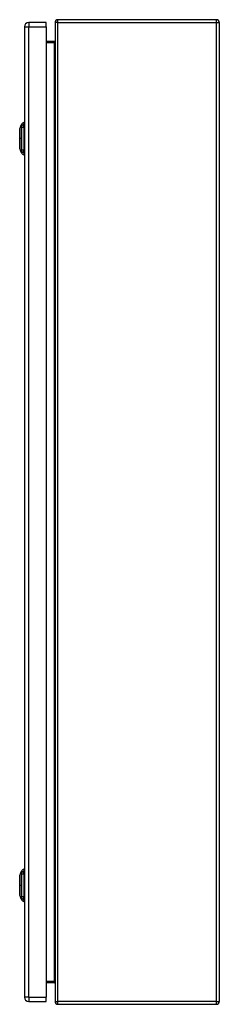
# Model space of a CAD drawing. Header units: inches. Extents: x 15 to 190, y 16 to 109.
# Tile 5 of 6: x 124 to 131, y 45 to 81. Entities that reach past the tile are written whole.
import ezdxf

# ---------------------------------------------------------------- set-up
doc = ezdxf.new("R2010")
doc.units = ezdxf.units.IN
doc.header["$MEASUREMENT"] = 0
doc.layers.add('Visible Edges(ANSI)', color=7, linetype='Continuous', lineweight=25)
doc.layers.add('Visible Tangent Edges(ANSI)', color=7, linetype='Continuous', lineweight=25)

msp = doc.modelspace()

# ---------------------------------------------------------------- linework, layer by layer
at = {"layer": 'Visible Edges(ANSI)'}
for p, q in [((131.148, 81.008), (125.346, 81.008)), ((124.127, 80.749), (124.127, 45.268)), ((124.927, 80.91), (124.288, 80.91)), ((124.927, 80.749), (124.927, 80.91)), ((124.927, 80.749), (124.927, 45.268)), ((125.247, 80.909), (125.247, 45.107)), ((131.247, 80.909), (131.247, 45.107)), ((125.216, 80.21), (124.927, 80.21)), ((123.957, 77.017), (124.019, 77.176)), ((124.112, 77.25), (124.112, 77.182)), ((124.112, 77.071), (124.112, 77.182)), ((124.112, 77.071), (124.112, 76.248)), ((124.019, 76.143), (123.957, 76.303)), ((124.112, 76.137), (124.112, 76.248)), ((124.112, 76.137), (124.112, 76.069)), ((123.957, 49.714), (124.019, 49.873)), ((124.112, 49.947), (124.112, 49.879)), ((124.112, 49.768), (124.112, 49.879)), ((124.112, 49.768), (124.112, 48.945)), ((124.019, 48.84), (123.957, 49)), ((124.112, 48.834), (124.112, 48.945)), ((124.112, 48.834), (124.112, 48.766)), ((124.927, 45.806), (125.216, 45.806)), ((124.288, 45.107), (124.927, 45.107)), ((124.927, 45.107), (124.927, 45.268)), ((125.346, 45.008), (131.148, 45.008))]:
    msp.add_line(p, q, dxfattribs=at)
at = {"layer": 'Visible Edges(ANSI)', "flags": 128}
for points in [[(125.247, 80.241), (125.247, 80.239), (125.247, 80.238), (125.247, 80.236), (125.246, 80.234), (125.246, 80.232), (125.245, 80.231), (125.245, 80.229), (125.244, 80.227), (125.243, 80.226), (125.242, 80.224), (125.241, 80.223), (125.24, 80.221), (125.238, 80.22), (125.237, 80.218), (125.235, 80.217), (125.234, 80.216), (125.232, 80.214), (125.23, 80.213), (125.228, 80.212), (125.226, 80.212), (125.223, 80.211), (125.221, 80.21), (125.218, 80.21), (125.216, 80.21)], [(123.957, 77.015), (123.957, 77.014), (123.957, 77.013), (123.957, 77.011), (123.957, 77.008), (123.957, 77.004), (123.957, 77), (123.957, 76.994), (123.957, 76.988), (123.957, 76.981), (123.957, 76.973), (123.957, 76.964), (123.957, 76.955), (123.957, 76.945), (123.957, 76.934), (123.957, 76.923), (123.957, 76.911), (123.957, 76.898), (123.957, 76.885), (123.957, 76.872), (123.957, 76.857), (123.957, 76.843), (123.957, 76.827), (123.957, 76.812), (123.957, 76.796), (123.957, 76.78), (123.957, 76.763), (123.957, 76.746), (123.957, 76.729), (123.957, 76.712), (123.957, 76.695), (123.957, 76.677), (123.957, 76.66), (123.957, 76.643), (123.957, 76.625), (123.957, 76.608), (123.957, 76.591), (123.957, 76.574), (123.957, 76.557), (123.957, 76.54), (123.957, 76.524), (123.957, 76.508), (123.957, 76.492), (123.957, 76.477), (123.957, 76.462), (123.957, 76.448), (123.957, 76.434), (123.957, 76.421), (123.957, 76.408), (123.957, 76.396), (123.957, 76.385), (123.957, 76.374), (123.957, 76.364), (123.957, 76.355), (123.957, 76.347), (123.957, 76.339), (123.957, 76.332), (123.957, 76.325), (123.957, 76.32), (123.957, 76.315), (123.957, 76.311), (123.957, 76.308), (123.957, 76.306), (123.957, 76.305), (123.957, 76.305)], [(123.957, 49.712), (123.957, 49.711), (123.957, 49.71), (123.957, 49.708), (123.957, 49.705), (123.957, 49.701), (123.957, 49.697), (123.957, 49.691), (123.957, 49.685), (123.957, 49.678), (123.957, 49.67), (123.957, 49.661), (123.957, 49.652), (123.957, 49.642), (123.957, 49.631), (123.957, 49.62), (123.957, 49.608), (123.957, 49.595), (123.957, 49.582), (123.957, 49.569), (123.957, 49.554), (123.957, 49.54), (123.957, 49.524), (123.957, 49.509), (123.957, 49.493), (123.957, 49.477), (123.957, 49.46), (123.957, 49.443), (123.957, 49.426), (123.957, 49.409), (123.957, 49.392), (123.957, 49.374), (123.957, 49.357), (123.957, 49.34), (123.957, 49.322), (123.957, 49.305), (123.957, 49.288), (123.957, 49.271), (123.957, 49.254), (123.957, 49.237), (123.957, 49.221), (123.957, 49.205), (123.957, 49.189), (123.957, 49.174), (123.957, 49.159), (123.957, 49.145), (123.957, 49.131), (123.957, 49.118), (123.957, 49.105), (123.957, 49.093), (123.957, 49.082), (123.957, 49.071), (123.957, 49.061), (123.957, 49.052), (123.957, 49.044), (123.957, 49.036), (123.957, 49.029), (123.957, 49.022), (123.957, 49.017), (123.957, 49.012), (123.957, 49.008), (123.957, 49.005), (123.957, 49.003), (123.957, 49.002), (123.957, 49.002)], [(125.216, 45.806), (125.218, 45.806), (125.221, 45.806), (125.223, 45.806), (125.226, 45.805), (125.228, 45.804), (125.23, 45.803), (125.232, 45.802), (125.234, 45.801), (125.235, 45.8), (125.237, 45.798), (125.238, 45.797), (125.24, 45.795), (125.241, 45.794), (125.242, 45.792), (125.243, 45.791), (125.244, 45.789), (125.245, 45.787), (125.245, 45.786), (125.246, 45.784), (125.246, 45.782), (125.247, 45.781), (125.247, 45.779), (125.247, 45.777), (125.247, 45.775)]]:
    msp.add_lwpolyline(points, dxfattribs=at)
at = {"layer": 'Visible Edges(ANSI)'}
for centre, radius, start, end in [((125.346, 80.909), 0.099, 90, 180), ((131.148, 80.909), 0.099, 0, 90), ((124.288, 80.749), 0.161, 90, 180), ((124.129, 77.134), 0.118, 98.6009, 158.7495), ((124.104, 77.191), 0.0394, 53.1301, 78.463), ((123.962, 77.015), 0.00492, 158.7495, 179.7912), ((123.962, 76.305), 0.00492, 180.2088, 201.2505), ((124.129, 76.186), 0.118, 201.2505, 261.3991), ((124.104, 76.128), 0.0394, 281.537, 306.8699), ((123.962, 49.712), 0.00492, 158.7495, 179.7912), ((124.129, 49.831), 0.118, 98.6009, 158.7495), ((124.104, 49.888), 0.0394, 53.1301, 78.463), ((123.962, 49.002), 0.00492, 180.2088, 201.2505), ((124.129, 48.883), 0.118, 201.2505, 261.3991), ((124.104, 48.825), 0.0394, 281.537, 306.8699), ((124.288, 45.268), 0.161, 180, 270), ((125.346, 45.107), 0.099, 180, 270), ((131.148, 45.107), 0.099, 270, 0)]:
    msp.add_arc(centre, radius, start, end, dxfattribs=at)
at = {"layer": 'Visible Tangent Edges(ANSI)'}
for p, q in [((125.346, 80.909), (125.346, 81.008)), ((131.148, 80.909), (131.148, 81.008)), ((124.127, 80.749), (124.288, 80.749)), ((124.288, 80.91), (124.288, 80.749)), ((124.288, 45.268), (124.288, 80.749)), ((124.288, 80.749), (124.927, 80.749)), ((125.346, 80.909), (125.247, 80.909)), ((125.346, 45.107), (125.346, 80.909)), ((125.346, 80.909), (131.148, 80.909)), ((131.148, 80.909), (131.247, 80.909)), ((131.148, 45.107), (131.148, 80.909)), ((124.927, 80.179), (125.216, 80.179)), ((125.216, 80.21), (125.216, 80.179)), ((125.216, 80.179), (125.216, 45.837)), ((123.957, 76.66), (123.957, 76.66)), ((124.019, 76.66), (123.957, 76.66)), ((123.957, 49.357), (123.957, 49.357)), ((124.019, 49.357), (123.957, 49.357)), ((125.216, 45.837), (124.927, 45.837)), ((125.216, 45.806), (125.216, 45.837)), ((124.288, 45.268), (124.127, 45.268)), ((124.288, 45.268), (124.288, 45.107)), ((124.288, 45.268), (124.927, 45.268)), ((125.247, 45.107), (125.346, 45.107)), ((125.346, 45.008), (125.346, 45.107)), ((131.148, 45.107), (125.346, 45.107)), ((131.148, 45.008), (131.148, 45.107)), ((131.148, 45.107), (131.247, 45.107))]:
    msp.add_line(p, q, dxfattribs=at)
at = {"layer": 'Visible Tangent Edges(ANSI)', "flags": 128}
for points in [[(125.216, 80.179), (125.218, 80.179), (125.221, 80.18), (125.223, 80.181), (125.226, 80.182), (125.228, 80.184), (125.23, 80.186), (125.232, 80.188), (125.234, 80.19), (125.235, 80.193), (125.237, 80.195), (125.238, 80.198), (125.24, 80.201), (125.241, 80.204), (125.242, 80.207), (125.243, 80.21), (125.244, 80.214), (125.245, 80.217), (125.245, 80.22), (125.246, 80.224), (125.246, 80.227), (125.247, 80.231), (125.247, 80.234), (125.247, 80.238), (125.247, 80.241)], [(124.019, 77.176), (124.019, 77.176), (124.019, 77.176), (124.019, 77.175), (124.019, 77.174), (124.019, 77.173), (124.019, 77.171), (124.019, 77.17), (124.019, 77.168), (124.019, 77.165), (124.019, 77.163), (124.019, 77.16), (124.019, 77.157), (124.019, 77.154), (124.018, 77.15), (124.018, 77.146), (124.018, 77.142), (124.018, 77.138), (124.018, 77.134), (124.018, 77.129), (124.018, 77.124), (124.018, 77.119), (124.018, 77.113), (124.018, 77.108), (124.018, 77.1)], [(124.018, 77.1), (124.018, 77.099), (124.018, 77.098), (124.018, 77.098), (124.018, 77.097), (124.018, 77.096), (124.018, 77.095), (124.018, 77.095), (124.018, 77.094), (124.018, 77.093), (124.018, 77.092), (124.018, 77.091), (124.018, 77.09), (124.018, 77.089), (124.018, 77.089), (124.018, 77.088), (124.018, 77.087), (124.018, 77.086), (124.018, 77.085), (124.018, 77.084), (124.018, 77.083), (124.018, 77.082), (124.018, 77.081), (124.018, 77.08), (124.018, 77.078)], [(124.018, 77.078), (124.018, 77.077), (124.018, 77.076), (124.018, 77.075), (124.018, 77.074), (124.018, 77.073), (124.018, 77.072), (124.018, 77.071), (124.018, 77.069), (124.018, 77.068), (124.018, 77.067), (124.018, 77.066), (124.018, 77.064), (124.018, 77.063), (124.018, 77.062), (124.018, 77.061), (124.018, 77.059), (124.018, 77.058), (124.018, 77.057), (124.018, 77.055), (124.018, 77.054), (124.018, 77.052), (124.018, 77.051), (124.018, 77.05), (124.018, 77.048)], [(124.018, 77.048), (124.018, 77.03), (124.018, 77.015), (124.018, 76.999), (124.018, 76.984), (124.018, 76.968), (124.018, 76.952), (124.018, 76.937), (124.018, 76.921), (124.018, 76.905), (124.018, 76.889), (124.019, 76.873), (124.019, 76.856), (124.019, 76.84), (124.019, 76.824), (124.019, 76.808), (124.019, 76.791), (124.019, 76.775), (124.019, 76.759), (124.019, 76.742), (124.019, 76.726), (124.019, 76.709), (124.019, 76.693), (124.019, 76.676), (124.019, 76.66)], [(123.957, 76.934), (123.957, 76.941), (123.957, 76.947), (123.957, 76.953), (123.957, 76.959), (123.957, 76.964), (123.957, 76.969), (123.957, 76.974), (123.957, 76.979), (123.957, 76.984), (123.957, 76.988), (123.957, 76.992), (123.957, 76.995), (123.957, 76.999), (123.957, 77.002), (123.957, 77.005), (123.957, 77.007), (123.957, 77.009), (123.957, 77.011), (123.957, 77.013), (123.957, 77.014), (123.957, 77.015), (123.957, 77.016), (123.957, 77.016), (123.957, 77.017)], [(123.957, 76.887), (123.957, 76.889), (123.957, 76.892), (123.957, 76.894), (123.957, 76.896), (123.957, 76.898), (123.957, 76.9), (123.957, 76.902), (123.957, 76.904), (123.957, 76.906), (123.957, 76.908), (123.957, 76.91), (123.957, 76.912), (123.957, 76.914), (123.957, 76.916), (123.957, 76.918), (123.957, 76.92), (123.957, 76.922), (123.957, 76.923), (123.957, 76.925), (123.957, 76.927), (123.957, 76.929), (123.957, 76.931), (123.957, 76.933), (123.957, 76.934)], [(123.957, 76.66), (123.957, 76.67), (123.957, 76.68), (123.957, 76.691), (123.957, 76.701), (123.957, 76.711), (123.957, 76.721), (123.957, 76.731), (123.957, 76.741), (123.957, 76.751), (123.957, 76.761), (123.957, 76.771), (123.957, 76.781), (123.957, 76.79), (123.957, 76.8), (123.957, 76.809), (123.957, 76.819), (123.957, 76.828), (123.957, 76.837), (123.957, 76.846), (123.957, 76.854), (123.957, 76.863), (123.957, 76.871), (123.957, 76.879), (123.957, 76.887)], [(123.957, 76.432), (123.957, 76.44), (123.957, 76.448), (123.957, 76.457), (123.957, 76.465), (123.957, 76.474), (123.957, 76.483), (123.957, 76.492), (123.957, 76.501), (123.957, 76.51), (123.957, 76.52), (123.957, 76.529), (123.957, 76.539), (123.957, 76.548), (123.957, 76.558), (123.957, 76.568), (123.957, 76.578), (123.957, 76.588), (123.957, 76.598), (123.957, 76.609), (123.957, 76.619), (123.957, 76.629), (123.957, 76.639), (123.957, 76.649), (123.957, 76.66)], [(123.957, 76.385), (123.957, 76.387), (123.957, 76.389), (123.957, 76.391), (123.957, 76.392), (123.957, 76.394), (123.957, 76.396), (123.957, 76.398), (123.957, 76.4), (123.957, 76.402), (123.957, 76.404), (123.957, 76.406), (123.957, 76.408), (123.957, 76.409), (123.957, 76.411), (123.957, 76.413), (123.957, 76.415), (123.957, 76.418), (123.957, 76.42), (123.957, 76.422), (123.957, 76.424), (123.957, 76.426), (123.957, 76.428), (123.957, 76.43), (123.957, 76.432)], [(123.957, 76.303), (123.957, 76.303), (123.957, 76.303), (123.957, 76.304), (123.957, 76.305), (123.957, 76.307), (123.957, 76.308), (123.957, 76.31), (123.957, 76.312), (123.957, 76.315), (123.957, 76.318), (123.957, 76.321), (123.957, 76.324), (123.957, 76.328), (123.957, 76.332), (123.957, 76.336), (123.957, 76.34), (123.957, 76.345), (123.957, 76.35), (123.957, 76.355), (123.957, 76.361), (123.957, 76.367), (123.957, 76.373), (123.957, 76.379), (123.957, 76.385)], [(124.019, 76.66), (124.019, 76.643), (124.019, 76.627), (124.019, 76.61), (124.019, 76.594), (124.019, 76.577), (124.019, 76.561), (124.019, 76.544), (124.019, 76.528), (124.019, 76.512), (124.019, 76.495), (124.019, 76.479), (124.019, 76.463), (124.019, 76.447), (124.018, 76.431), (124.018, 76.415), (124.018, 76.399), (124.018, 76.383), (124.018, 76.367), (124.018, 76.351), (124.018, 76.336), (124.018, 76.32), (124.018, 76.305), (124.018, 76.289), (124.018, 76.271)], [(124.018, 76.271), (124.018, 76.268), (124.018, 76.266), (124.018, 76.263), (124.018, 76.26), (124.018, 76.258), (124.018, 76.255), (124.018, 76.253), (124.018, 76.25), (124.018, 76.248), (124.018, 76.246), (124.018, 76.243), (124.018, 76.241), (124.018, 76.239), (124.018, 76.237), (124.018, 76.235), (124.018, 76.233), (124.018, 76.231), (124.018, 76.229), (124.018, 76.227), (124.018, 76.226), (124.018, 76.224), (124.018, 76.223), (124.018, 76.221), (124.018, 76.22)], [(124.018, 76.22), (124.018, 76.212), (124.018, 76.206), (124.018, 76.201), (124.018, 76.196), (124.018, 76.191), (124.018, 76.186), (124.018, 76.181), (124.018, 76.177), (124.018, 76.173), (124.018, 76.169), (124.019, 76.166), (124.019, 76.162), (124.019, 76.159), (124.019, 76.157), (124.019, 76.154), (124.019, 76.152), (124.019, 76.15), (124.019, 76.148), (124.019, 76.147), (124.019, 76.145), (124.019, 76.144), (124.019, 76.144), (124.019, 76.143), (124.019, 76.143)], [(123.957, 49.631), (123.957, 49.638), (123.957, 49.644), (123.957, 49.65), (123.957, 49.656), (123.957, 49.661), (123.957, 49.666), (123.957, 49.671), (123.957, 49.676), (123.957, 49.681), (123.957, 49.685), (123.957, 49.689), (123.957, 49.692), (123.957, 49.696), (123.957, 49.699), (123.957, 49.702), (123.957, 49.704), (123.957, 49.706), (123.957, 49.708), (123.957, 49.71), (123.957, 49.711), (123.957, 49.712), (123.957, 49.713), (123.957, 49.713), (123.957, 49.714)], [(124.019, 49.873), (124.019, 49.873), (124.019, 49.873), (124.019, 49.872), (124.019, 49.871), (124.019, 49.87), (124.019, 49.868), (124.019, 49.867), (124.019, 49.865), (124.019, 49.862), (124.019, 49.86), (124.019, 49.857), (124.019, 49.854), (124.019, 49.851), (124.018, 49.847), (124.018, 49.843), (124.018, 49.839), (124.018, 49.835), (124.018, 49.831), (124.018, 49.826), (124.018, 49.821), (124.018, 49.816), (124.018, 49.81), (124.018, 49.805), (124.018, 49.797)], [(124.018, 49.797), (124.018, 49.796), (124.018, 49.795), (124.018, 49.795), (124.018, 49.794), (124.018, 49.793), (124.018, 49.792), (124.018, 49.792), (124.018, 49.791), (124.018, 49.79), (124.018, 49.789), (124.018, 49.788), (124.018, 49.787), (124.018, 49.786), (124.018, 49.786), (124.018, 49.785), (124.018, 49.784), (124.018, 49.783), (124.018, 49.782), (124.018, 49.781), (124.018, 49.78), (124.018, 49.779), (124.018, 49.778), (124.018, 49.777), (124.018, 49.775)], [(124.018, 49.775), (124.018, 49.774), (124.018, 49.773), (124.018, 49.772), (124.018, 49.771), (124.018, 49.77), (124.018, 49.769), (124.018, 49.768), (124.018, 49.766), (124.018, 49.765), (124.018, 49.764), (124.018, 49.763), (124.018, 49.761), (124.018, 49.76), (124.018, 49.759), (124.018, 49.758), (124.018, 49.756), (124.018, 49.755), (124.018, 49.754), (124.018, 49.752), (124.018, 49.751), (124.018, 49.749), (124.018, 49.748), (124.018, 49.747), (124.018, 49.745)], [(124.018, 49.745), (124.018, 49.727), (124.018, 49.712), (124.018, 49.696), (124.018, 49.681), (124.018, 49.665), (124.018, 49.649), (124.018, 49.634), (124.018, 49.618), (124.018, 49.602), (124.018, 49.586), (124.019, 49.57), (124.019, 49.553), (124.019, 49.537), (124.019, 49.521), (124.019, 49.505), (124.019, 49.488), (124.019, 49.472), (124.019, 49.456), (124.019, 49.439), (124.019, 49.423), (124.019, 49.406), (124.019, 49.39), (124.019, 49.373), (124.019, 49.357)], [(123.957, 49.584), (123.957, 49.586), (123.957, 49.589), (123.957, 49.591), (123.957, 49.593), (123.957, 49.595), (123.957, 49.597), (123.957, 49.599), (123.957, 49.601), (123.957, 49.603), (123.957, 49.605), (123.957, 49.607), (123.957, 49.609), (123.957, 49.611), (123.957, 49.613), (123.957, 49.615), (123.957, 49.617), (123.957, 49.619), (123.957, 49.62), (123.957, 49.622), (123.957, 49.624), (123.957, 49.626), (123.957, 49.628), (123.957, 49.63), (123.957, 49.631)], [(123.957, 49.357), (123.957, 49.367), (123.957, 49.377), (123.957, 49.388), (123.957, 49.398), (123.957, 49.408), (123.957, 49.418), (123.957, 49.428), (123.957, 49.438), (123.957, 49.448), (123.957, 49.458), (123.957, 49.468), (123.957, 49.478), (123.957, 49.487), (123.957, 49.497), (123.957, 49.506), (123.957, 49.516), (123.957, 49.525), (123.957, 49.534), (123.957, 49.543), (123.957, 49.551), (123.957, 49.56), (123.957, 49.568), (123.957, 49.576), (123.957, 49.584)], [(123.957, 49.129), (123.957, 49.137), (123.957, 49.145), (123.957, 49.154), (123.957, 49.162), (123.957, 49.171), (123.957, 49.18), (123.957, 49.189), (123.957, 49.198), (123.957, 49.207), (123.957, 49.217), (123.957, 49.226), (123.957, 49.236), (123.957, 49.245), (123.957, 49.255), (123.957, 49.265), (123.957, 49.275), (123.957, 49.285), (123.957, 49.295), (123.957, 49.306), (123.957, 49.316), (123.957, 49.326), (123.957, 49.336), (123.957, 49.346), (123.957, 49.357)], [(124.019, 49.357), (124.019, 49.34), (124.019, 49.324), (124.019, 49.307), (124.019, 49.291), (124.019, 49.274), (124.019, 49.258), (124.019, 49.241), (124.019, 49.225), (124.019, 49.209), (124.019, 49.192), (124.019, 49.176), (124.019, 49.16), (124.019, 49.144), (124.018, 49.128), (124.018, 49.112), (124.018, 49.096), (124.018, 49.08), (124.018, 49.064), (124.018, 49.048), (124.018, 49.033), (124.018, 49.017), (124.018, 49.002), (124.018, 48.986), (124.018, 48.968)], [(123.957, 49.082), (123.957, 49.084), (123.957, 49.086), (123.957, 49.088), (123.957, 49.089), (123.957, 49.091), (123.957, 49.093), (123.957, 49.095), (123.957, 49.097), (123.957, 49.099), (123.957, 49.101), (123.957, 49.103), (123.957, 49.105), (123.957, 49.106), (123.957, 49.108), (123.957, 49.11), (123.957, 49.112), (123.957, 49.115), (123.957, 49.117), (123.957, 49.119), (123.957, 49.121), (123.957, 49.123), (123.957, 49.125), (123.957, 49.127), (123.957, 49.129)], [(123.957, 49), (123.957, 49), (123.957, 49), (123.957, 49.001), (123.957, 49.002), (123.957, 49.004), (123.957, 49.005), (123.957, 49.007), (123.957, 49.009), (123.957, 49.012), (123.957, 49.015), (123.957, 49.018), (123.957, 49.021), (123.957, 49.025), (123.957, 49.029), (123.957, 49.033), (123.957, 49.037), (123.957, 49.042), (123.957, 49.047), (123.957, 49.052), (123.957, 49.058), (123.957, 49.064), (123.957, 49.07), (123.957, 49.076), (123.957, 49.082)], [(124.018, 48.968), (124.018, 48.965), (124.018, 48.963), (124.018, 48.96), (124.018, 48.957), (124.018, 48.955), (124.018, 48.952), (124.018, 48.95), (124.018, 48.947), (124.018, 48.945), (124.018, 48.943), (124.018, 48.94), (124.018, 48.938), (124.018, 48.936), (124.018, 48.934), (124.018, 48.932), (124.018, 48.93), (124.018, 48.928), (124.018, 48.926), (124.018, 48.924), (124.018, 48.923), (124.018, 48.921), (124.018, 48.92), (124.018, 48.918), (124.018, 48.917)], [(124.018, 48.917), (124.018, 48.909), (124.018, 48.903), (124.018, 48.898), (124.018, 48.893), (124.018, 48.888), (124.018, 48.883), (124.018, 48.878), (124.018, 48.874), (124.018, 48.87), (124.018, 48.866), (124.019, 48.863), (124.019, 48.859), (124.019, 48.856), (124.019, 48.854), (124.019, 48.851), (124.019, 48.849), (124.019, 48.847), (124.019, 48.845), (124.019, 48.844), (124.019, 48.842), (124.019, 48.841), (124.019, 48.841), (124.019, 48.84), (124.019, 48.84)], [(125.247, 45.775), (125.247, 45.779), (125.247, 45.782), (125.247, 45.786), (125.246, 45.789), (125.246, 45.793), (125.245, 45.796), (125.245, 45.799), (125.244, 45.803), (125.243, 45.806), (125.242, 45.809), (125.241, 45.812), (125.24, 45.815), (125.238, 45.818), (125.237, 45.821), (125.235, 45.824), (125.234, 45.826), (125.232, 45.829), (125.23, 45.831), (125.228, 45.833), (125.226, 45.834), (125.223, 45.836), (125.221, 45.837), (125.218, 45.837), (125.216, 45.837)]]:
    msp.add_lwpolyline(points, dxfattribs=at)
at = {"layer": 'Visible Tangent Edges(ANSI)'}
for centre, major_axis, ratio, start_param, end_param in [((124.132, 77.072), (-0.117, -0.016), 0.948273, 4.754759, 5.892029), ((124.132, 77.034), (-0.118, 0.005), 0.314585, 4.896593, 6.033863), ((124.132, 76.285), (-0.118, -0.005), 0.314585, 0.249322, 1.386592), ((124.132, 76.247), (-0.117, 0.016), 0.948273, 0.391156, 1.528426), ((124.132, 49.769), (-0.117, -0.016), 0.948273, 4.754759, 5.892029), ((124.132, 49.731), (-0.118, 0.005), 0.314585, 4.896593, 6.033863), ((124.132, 48.982), (-0.118, -0.005), 0.314585, 0.249322, 1.386592), ((124.132, 48.944), (-0.117, 0.016), 0.948273, 0.391156, 1.528426)]:
    msp.add_ellipse(centre, major_axis=major_axis, ratio=ratio, start_param=start_param, end_param=end_param, dxfattribs=at)

doc.saveas('drawing.dxf')
